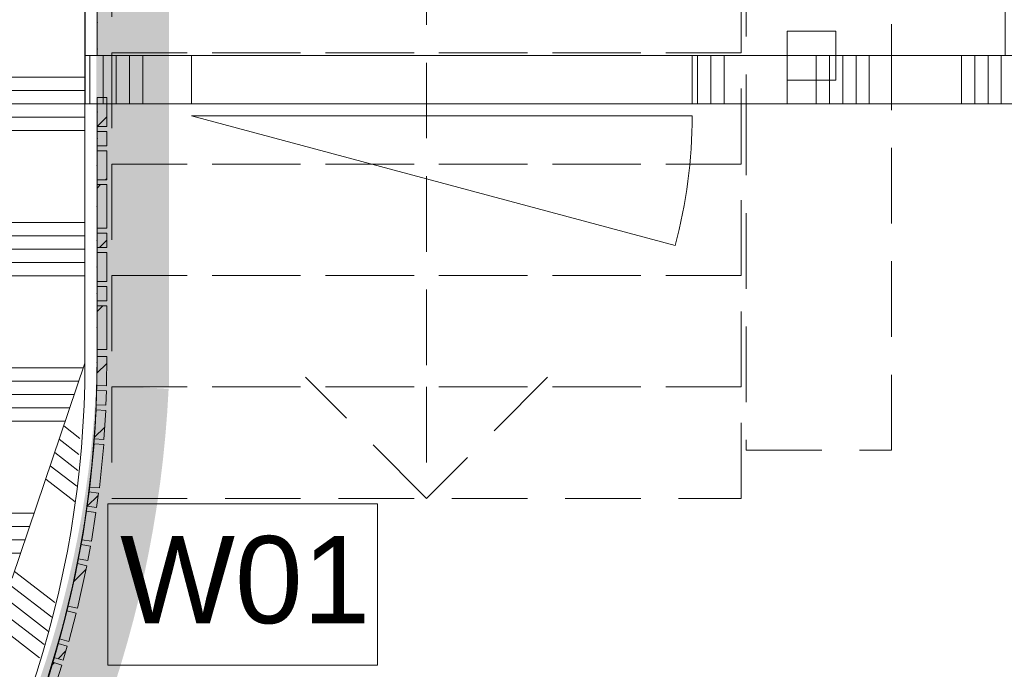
# Model space of a CAD drawing. Header units: millimetres. Extents: x -850 to 154668, y -24973 to 71030.
# Tile 96 of 212: x 18455 to 20488, y 37478 to 38819. Entities that reach past the tile are written whole.
import ezdxf

# ---------------------------------------------------------------- set-up
doc = ezdxf.new("R2010")
doc.units = ezdxf.units.MM
doc.header["$MEASUREMENT"] = 0
doc.linetypes.add('B0701', pattern=[234.119993, 155.999994, -78.119999])
doc.linetypes.add('B0703', pattern=[468.700004, 312.5, -156.200004])
for name, color, linetype in [('New_22 NC Binnenwanden', 7, 'Continuous'), ('New_22 NC Binnenwanden Deuren', 7, 'Continuous'), ('New_22 NC Binnenwanden Doorsnede-arcering', 7, 'Continuous'), ('New_22 NC Binnenwanden Ramen', 7, 'Continuous'), ('New_24 Trappen', 7, 'Continuous'), ('New_Info Wandafwerking aanduiding', 7, 'Continuous'), ('New_Info Wandafwerking aanduiding Doorsnede-arcering', 7, 'Continuous'), ('New_Z Ruimtefuncties Zone omranding', 7, 'Continuous')]:
    doc.layers.add(name, color=color, linetype=linetype)
doc.styles.add('GENERATED_STYLE_1', font='txt')
doc.linetypes.add('Regenwater', pattern='A,0,[1,UO-721 _wandafwerkingen 1e verdieping_2022-06-211.Shx,S=11.404762,R=0,X=0,Y=0.005006],-1499.5,0', length=1499.5)
pattern_1 = [(45, (0, 0), (-63.63961, 63.63961), [])]

# ---------------------------------------------------------------- blocks, each defined once
blk = doc.blocks.new('Curtain Wall_1_2')
at = {"layer": 'New_22 NC Binnenwanden Doorsnede-arcering', "linetype": 'Continuous', "lineweight": 0, "true_color": 0x000000}
h = blk.add_hatch(dxfattribs=at)
h.set_pattern_fill('310_Naaldhout__01__0002', color=18, style=0, pattern_type=2)
h.set_pattern_definition(pattern_1)
h.paths.add_polyline_path([(18635.4, 38598.1), (18635.5, 38658.1), (18615.5, 38658.1), (18615.4, 38598.1)])
h = blk.add_hatch(dxfattribs=at)
h.set_pattern_fill('310_Naaldhout__01__0002', color=18, style=0, pattern_type=2)
h.set_pattern_definition(pattern_1)
h.paths.add_polyline_path([(18635.4, 38558.1), (18635.4, 38588.1), (18615.4, 38588.1), (18615.4, 38558.1)])
h = blk.add_hatch(dxfattribs=at)
h.set_pattern_fill('310_Naaldhout__01__0002', color=18, style=0, pattern_type=2)
h.set_pattern_definition(pattern_1)
h.paths.add_polyline_path([(18635.3, 38488.1), (18635.4, 38548.1), (18615.4, 38548.1), (18615.3, 38488.1)])
h = blk.add_hatch(dxfattribs=at)
h.set_pattern_fill('310_Naaldhout__01__0002', color=18, style=0, pattern_type=2)
h.set_pattern_definition(pattern_1)
h.paths.add_polyline_path([(18635.2, 38388.1), (18635.3, 38478.1), (18615.3, 38478.1), (18615.2, 38388.1)])
h = blk.add_hatch(dxfattribs=at)
h.set_pattern_fill('310_Naaldhout__01__0002', color=18, style=0, pattern_type=2)
h.set_pattern_definition(pattern_1)
h.paths.add_polyline_path([(18635.2, 38348.1), (18635.2, 38378.1), (18615.2, 38378.1), (18615.2, 38348.1)])
h = blk.add_hatch(dxfattribs=at)
h.set_pattern_fill('310_Naaldhout__01__0002', color=18, style=0, pattern_type=2)
h.set_pattern_definition(pattern_1)
h.paths.add_polyline_path([(18635.1, 38278.1), (18635.2, 38338.1), (18615.2, 38338.1), (18615.1, 38278.1)])
h = blk.add_hatch(dxfattribs=at)
h.set_pattern_fill('310_Naaldhout__01__0002', color=18, style=0, pattern_type=2)
h.set_pattern_definition(pattern_1)
h.paths.add_polyline_path([(18635.1, 38238.1), (18635.1, 38268.1), (18615.1, 38268.1), (18615.1, 38238.1)])
h = blk.add_hatch(dxfattribs=at)
h.set_pattern_fill('310_Naaldhout__01__0002', color=18, style=0, pattern_type=2)
h.set_pattern_definition(pattern_1)
h.paths.add_polyline_path([(18635, 38138.1), (18635.1, 38228.1), (18615.1, 38228.1), (18615, 38138.1)])
at = {"layer": 'New_22 NC Binnenwanden', "color": 7, "linetype": 'Continuous', "lineweight": 0}
for p, q in [((18615.5, 38658.1), (18615.4, 38598.1)), ((18615.5, 38658.1), (18635.5, 38658.1)), ((18635.5, 38658.1), (18635.4, 38598.1)), ((18615.4, 38598.1), (18635.4, 38598.1)), ((18615.4, 38588.1), (18615.4, 38558.1)), ((18615.4, 38588.1), (18635.4, 38588.1)), ((18635.4, 38588.1), (18635.4, 38558.1)), ((18615.4, 38558.1), (18635.4, 38558.1)), ((18615.4, 38548.1), (18615.3, 38488.1)), ((18615.4, 38548.1), (18635.4, 38548.1)), ((18635.4, 38548.1), (18635.3, 38488.1)), ((18615.3, 38488.1), (18635.3, 38488.1)), ((18615.3, 38478.1), (18615.2, 38388.1)), ((18615.3, 38478.1), (18635.3, 38478.1)), ((18635.3, 38478.1), (18635.2, 38388.1)), ((18615.2, 38388.1), (18635.2, 38388.1)), ((18615.2, 38378.1), (18615.2, 38348.1)), ((18615.2, 38378.1), (18635.2, 38378.1)), ((18635.2, 38378.1), (18635.2, 38348.1)), ((18615.2, 38348.1), (18635.2, 38348.1)), ((18615.2, 38338.1), (18615.1, 38278.1)), ((18615.2, 38338.1), (18635.2, 38338.1)), ((18635.2, 38338.1), (18635.1, 38278.1)), ((18615.1, 38278.1), (18635.1, 38278.1)), ((18615.1, 38268.1), (18615.1, 38238.1)), ((18615.1, 38268.1), (18635.1, 38268.1)), ((18635.1, 38268.1), (18635.1, 38238.1)), ((18615.1, 38228.1), (18615, 38138.1)), ((18615.1, 38238.1), (18635.1, 38238.1)), ((18615.1, 38228.1), (18635.1, 38228.1)), ((18635.1, 38228.1), (18635, 38138.1)), ((18615, 38138.1), (18635, 38138.1))]:
    blk.add_line(p, q, dxfattribs=at)
at = {"layer": 'New_22 NC Binnenwanden', "color": 9, "linetype": 'B0703', "lineweight": 0}
for p, q in [((18615.4, 38644.9), (18615.4, 38628.1)), ((18615.4, 38628.1), (18615.4, 38573.1)), ((18615.4, 38573.1), (18615.3, 38518.1)), ((18615.3, 38518.1), (18615.3, 38433.1)), ((18615.3, 38433.1), (18615.2, 38363.1)), ((18615.2, 38363.1), (18615.1, 38308.1)), ((18615.1, 38308.1), (18615.1, 38253.1)), ((18615.1, 38253.1), (18615, 38183.1)), ((18615, 38183.1), (18615, 38098.1))]:
    blk.add_line(p, q, dxfattribs=at)
at = {"layer": 'New_22 NC Binnenwanden', "color": 1, "linetype": 'Continuous', "lineweight": 0}
for p, q in [((18615.4, 38644.9), (18615.4, 38644.9)), ((18615.4, 38628.1), (18615.4, 38644.9)), ((18615.4, 38573.1), (18615.4, 38628.1)), ((18615.3, 38518.1), (18615.4, 38573.1)), ((18615.3, 38433.1), (18615.3, 38518.1)), ((18615.2, 38363.1), (18615.3, 38433.1)), ((18615.1, 38308.1), (18615.2, 38363.1)), ((18615.1, 38253.1), (18615.1, 38308.1)), ((18615, 38183.1), (18615.1, 38253.1)), ((18615, 38098.1), (18615, 38183.1))]:
    blk.add_line(p, q, dxfattribs=at)
at = {"layer": 'New_22 NC Binnenwanden', "color": 9, "linetype": 'B0703', "lineweight": 0}
for p in [(18615.4, 38644.9), (18615.4, 38628.1), (18615.4, 38573.1), (18615.3, 38518.1), (18615.3, 38433.1), (18615.2, 38363.1), (18615.1, 38308.1), (18615.1, 38253.1), (18615, 38183.1), (18615, 38098.1)]:
    blk.add_point(p, dxfattribs=at)
at = {"layer": 'New_22 NC Binnenwanden', "color": 1, "linetype": 'Continuous', "lineweight": 0}
for p in [(18615.4, 38644.9), (18615.4, 38628.1), (18615.4, 38628.1), (18615.4, 38573.1), (18615.4, 38573.1), (18615.3, 38518.1), (18615.3, 38518.1), (18615.3, 38433.1), (18615.3, 38433.1), (18615.2, 38363.1), (18615.2, 38363.1), (18615.1, 38308.1), (18615.1, 38308.1), (18615.1, 38253.1), (18615.1, 38253.1), (18615, 38183.1), (18615, 38183.1), (18615, 38098.1), (18615, 38098.1)]:
    blk.add_point(p, dxfattribs=at)
blk = doc.blocks.new('*X145')
at = {"layer": 'New_22 NC Binnenwanden Doorsnede-arcering', "color": 254, "linetype": 'Continuous', "lineweight": 0, "true_color": 0xe9ebeb}
for p, q in [((18600, 38745), (18600, 38645)), ((18627.4, 38745), (18627.4, 38645)), ((18654.9, 38745), (18654.9, 38645)), ((18682.3, 38745), (18682.3, 38645)), ((18709.7, 38745), (18709.7, 38645))]:
    blk.add_line(p, q, dxfattribs=at)
blk = doc.blocks.new('*X146')
at = {"layer": 'New_22 NC Binnenwanden Doorsnede-arcering', "color": 254, "linetype": 'Continuous', "lineweight": 0, "true_color": 0xe9ebeb}
for p, q in [((19854.9, 38745), (19854.9, 38645)), ((19882.3, 38745), (19882.3, 38645)), ((19909.7, 38745), (19909.7, 38645)), ((20100, 38745), (20100, 38645)), ((20127.4, 38745), (20127.4, 38645)), ((20154.9, 38745), (20154.9, 38645)), ((20182.3, 38745), (20182.3, 38645)), ((20209.7, 38745), (20209.7, 38645)), ((20400, 38745), (20400, 38645)), ((20427.4, 38745), (20427.4, 38645)), ((20454.9, 38745), (20454.9, 38645)), ((20482.3, 38745), (20482.3, 38645)), ((20509.7, 38745), (20509.7, 38645)), ((20700, 38745), (20700, 38645)), ((20727.4, 38745), (20727.4, 38645)), ((20754.9, 38745), (20754.9, 38645)), ((20782.3, 38745), (20782.3, 38645)), ((20809.7, 38745), (20809.7, 38645)), ((21000, 38745), (21000, 38645)), ((21027.4, 38745), (21027.4, 38645)), ((21054.9, 38745), (21054.9, 38645)), ((21082.3, 38745), (21082.3, 38645)), ((21109.7, 38745), (21109.7, 38645)), ((21300, 38745), (21300, 38645)), ((21327.4, 38745), (21327.4, 38645)), ((21354.9, 38745), (21354.9, 38645)), ((21382.3, 38745), (21382.3, 38645)), ((21409.7, 38745), (21409.7, 38645))]:
    blk.add_line(p, q, dxfattribs=at)
blk = doc.blocks.new('R rechthoekige opening 22')
at = {"layer": 'New_22 NC Binnenwanden Ramen', "color": 9, "linetype": 'Continuous', "lineweight": 0}
for p, q in [((-725, -25), (725, -25)), ((-725, -125), (725, -125))]:
    blk.add_line(p, q, dxfattribs=at)
at = {"layer": 'New_22 NC Binnenwanden Ramen', "color": 7, "linetype": 'Continuous', "lineweight": 0}
for p, q in [((-725, -125), (-725, -25)), ((725, -125), (725, -25))]:
    blk.add_line(p, q, dxfattribs=at)
blk = doc.blocks.new('D1 22')
at = {"layer": 'New_22 NC Binnenwanden Deuren', "color": 1, "linetype": 'Continuous', "lineweight": 0}
for q in [(-481.8, 267.6), (-517, 0)]:
    blk.add_line((517, 0), q, dxfattribs=at)
at = {"layer": 'New_22 NC Binnenwanden Deuren', "color": 7, "linetype": 'Continuous', "lineweight": 0}
for p, q in [((-517, -25), (-517, -125)), ((-517, -25), (-517, -125)), ((517, -25), (517, -125)), ((517, -25), (517, -125))]:
    blk.add_line(p, q, dxfattribs=at)
at = {"layer": 'New_22 NC Binnenwanden Deuren', "color": 1, "linetype": 'Continuous', "lineweight": 0}
blk.add_arc((517, 0), 1034, 165, 180, dxfattribs=at)
blk = doc.blocks.new('Wall_26_2', base_point=(25750, 38645))
at = {"layer": 'New_22 NC Binnenwanden', "color": 8, "linetype": 'Continuous', "lineweight": 0, "true_color": 0x778488}
for p, q in [((18810, 38645), (18810, 38745)), ((19844, 38645), (19844, 38745))]:
    blk.add_line(p, q, dxfattribs=at)
at = {"layer": 'New_22 NC Binnenwanden', "color": 8, "linetype": 'Continuous', "lineweight": 0, "true_color": 0x778488, "flags": 128}
for points in [[(18810, 38745), (18590, 38745)], [(18590, 38645), (18590, 38745)], [(21455, 38745), (19844, 38745)], [(18590, 38645), (18810, 38645)], [(19844, 38645), (21910.4, 38645)]]:
    blk.add_lwpolyline(points, dxfattribs=at)
at = {"layer": 'New_22 NC Binnenwanden', "color": 8, "lineweight": 0, "true_color": 0x778488}
for name in ['*X145', '*X146']:
    blk.add_blockref(name, (0, 0), dxfattribs=at)
at = {"layer": 'New_22 NC Binnenwanden Deuren', "color": 1, "linetype": 'Continuous', "lineweight": 0, "zscale": 1000, "rotation": 180}
blk.add_blockref('D1 22', (19327, 38620), dxfattribs=at)
at = {"layer": 'New_22 NC Binnenwanden Ramen', "color": 1, "linetype": 'Continuous', "lineweight": 0, "zscale": 1000}
blk.add_blockref('R rechthoekige opening 22', (19315.4, 38770), dxfattribs=at)
blk = doc.blocks.new('*X262')
at = {"layer": 'New_22 NC Binnenwanden Doorsnede-arcering', "color": 254, "linetype": 'Continuous', "lineweight": 0, "true_color": 0xe9ebeb}
for p, q in [((18579.7, 37954.3), (18546.3, 37980)), ((18577.5, 37921.3), (18537, 37952.6)), ((18575.3, 37888.3), (18527.7, 37925.1)), ((18573.2, 37855.4), (18518.4, 37897.6)), ((18569.7, 37823.4), (18509.1, 37870.1)), ((18527.9, 37615.3), (18444.7, 37679.5)), ((18521.9, 37585.3), (18436, 37651.6)), ((18515.1, 37555.9), (18427.8, 37623.2)), ((18505.7, 37528.5), (18419.7, 37594.8)), ((18496.3, 37501.1), (18411.6, 37566.4)), ((18426.3, 37314.8), (18347.3, 37375.8)), ((18409.6, 37293.1), (18336.5, 37349.4)), ((18392.8, 37271.4), (18325.8, 37323.1)), ((18431.3, 37311), (18426.3, 37314.8)), ((18376.1, 37249.6), (18315, 37296.7)), ((18419.9, 37285.1), (18409.6, 37293.1)), ((18359.3, 37227.9), (18304.3, 37270.4)), ((18407.5, 37260), (18392.8, 37271.4)), ((18395, 37235), (18376.1, 37249.6)), ((18382.6, 37210), (18359.3, 37227.9)), ((18243.1, 37077.3), (18214, 37099.7)), ((18226.3, 37055.5), (18200.7, 37075.3)), ((18294.2, 37037.8), (18243.1, 37077.3)), ((18209.6, 37033.8), (18186.1, 37051.9)), ((18278.8, 37015), (18226.3, 37055.5)), ((18192.8, 37012.1), (18170.5, 37029.3)), ((18263.5, 36992.2), (18209.6, 37033.8)), ((18176.1, 36990.4), (18154.9, 37006.7)), ((18248.1, 36969.4), (18192.8, 37012.1)), ((18232.8, 36946.6), (18176.1, 36990.4))]:
    blk.add_line(p, q, dxfattribs=at)
blk = doc.blocks.new('Wall_49_2', base_point=(17023.9, 36079.1))
at = {"layer": 'New_22 NC Binnenwanden', "color": 8, "linetype": 'Continuous', "lineweight": 0, "true_color": 0x778488, "flags": 128}
blk.add_lwpolyline([(18590, 38109.3), (18440, 37665.7)], dxfattribs=at)
at = {"layer": 'New_22 NC Binnenwanden', "color": 8, "linetype": 'Continuous', "lineweight": 0, "true_color": 0x778488}
blk.add_arc((16490, 38110.1), 2100, 322.2683, 359.9762, dxfattribs=at)
at = {"layer": 'New_22 NC Binnenwanden', "color": 8, "lineweight": 0, "true_color": 0x778488}
blk.add_blockref('*X262', (0, 0), dxfattribs=at)
blk = doc.blocks.new('Curtain Wall_72_2')
at = {"layer": 'New_22 NC Binnenwanden Doorsnede-arcering', "linetype": 'Continuous', "lineweight": 0, "true_color": 0x000000}
h = blk.add_hatch(dxfattribs=at)
h.set_pattern_fill('310_Naaldhout__01__0002', color=18, style=0, pattern_type=2)
h.set_pattern_definition(pattern_1)
h.paths.add_polyline_path([(18635.3, 38123.1), (18615.3, 38123.3), (18614.6, 38063.3), (18634.6, 38063.1)])
h = blk.add_hatch(dxfattribs=at)
h.set_pattern_fill('310_Naaldhout__01__0002', color=18, style=0, pattern_type=2)
h.set_pattern_definition(pattern_1)
h.paths.add_polyline_path([(18634.3, 38052.6), (18614.3, 38053.3), (18613.3, 38023.3), (18633.3, 38022.6)])
h = blk.add_hatch(dxfattribs=at)
h.set_pattern_fill('310_Naaldhout__01__0002', color=18, style=0, pattern_type=2)
h.set_pattern_definition(pattern_1)
h.paths.add_polyline_path([(18633.1, 38012.1), (18613.1, 38013.3), (18609.3, 37953.4), (18629.3, 37952.2)])
h = blk.add_hatch(dxfattribs=at)
h.set_pattern_fill('310_Naaldhout__01__0002', color=18, style=0, pattern_type=2)
h.set_pattern_definition(pattern_1)
h.paths.add_polyline_path([(18628.8, 37941.5), (18608.8, 37943.4), (18600, 37853.9), (18620, 37851.9)])
h = blk.add_hatch(dxfattribs=at)
h.set_pattern_fill('310_Naaldhout__01__0002', color=18, style=0, pattern_type=2)
h.set_pattern_definition(pattern_1)
h.paths.add_polyline_path([(18618.1, 37841.4), (18598.3, 37844), (18594.4, 37814.2), (18614.2, 37811.6)])
h = blk.add_hatch(dxfattribs=at)
h.set_pattern_fill('310_Naaldhout__01__0002', color=18, style=0, pattern_type=2)
h.set_pattern_definition(pattern_1)
h.paths.add_polyline_path([(18612.8, 37801.2), (18593.1, 37804.3), (18583.6, 37745.1), (18603.4, 37741.9)])
h = blk.add_hatch(dxfattribs=at)
h.set_pattern_fill('310_Naaldhout__01__0002', color=18, style=0, pattern_type=2)
h.set_pattern_definition(pattern_1)
h.paths.add_polyline_path([(18601.4, 37731.5), (18581.7, 37735.2), (18576.2, 37705.8), (18595.8, 37702.1)])
h = blk.add_hatch(dxfattribs=at)
h.set_pattern_fill('310_Naaldhout__01__0002', color=18, style=0, pattern_type=2)
h.set_pattern_definition(pattern_1)
h.paths.add_polyline_path([(18594.3, 37691.5), (18574.8, 37695.8), (18555.2, 37608), (18574.7, 37603.6)])
h = blk.add_hatch(dxfattribs=at)
h.set_pattern_fill('310_Naaldhout__01__0002', color=18, style=0, pattern_type=2)
h.set_pattern_definition(pattern_1)
h.paths.add_polyline_path([(18571.9, 37593.3), (18552.6, 37598.3), (18537.5, 37540.3), (18556.8, 37535.2)])
h = blk.add_hatch(dxfattribs=at)
h.set_pattern_fill('310_Naaldhout__01__0002', color=18, style=0, pattern_type=2)
h.set_pattern_definition(pattern_1)
h.paths.add_polyline_path([(18553.7, 37525.1), (18534.5, 37530.7), (18526.1, 37501.9), (18545.3, 37496.3)])
h = blk.add_hatch(dxfattribs=at)
h.set_pattern_fill('310_Naaldhout__01__0002', color=18, style=0, pattern_type=2)
h.set_pattern_definition(pattern_1)
h.paths.add_polyline_path([(18542.5, 37486.1), (18523.5, 37492.2), (18505.1, 37435.1), (18524.1, 37429)])
at = {"layer": 'New_22 NC Binnenwanden', "color": 7, "linetype": 'Continuous', "lineweight": 0}
for p, q in [((18615.3, 38123.3), (18614.6, 38063.3)), ((18615.3, 38123.3), (18635.3, 38123.1)), ((18635.3, 38123.1), (18634.6, 38063.1)), ((18614.6, 38063.3), (18634.6, 38063.1)), ((18614.3, 38053.3), (18613.3, 38023.3)), ((18614.3, 38053.3), (18634.3, 38052.6)), ((18634.3, 38052.6), (18633.3, 38022.6)), ((18613.3, 38023.3), (18633.3, 38022.6)), ((18613.1, 38013.3), (18609.3, 37953.4)), ((18613.1, 38013.3), (18633.1, 38012.1)), ((18633.1, 38012.1), (18629.3, 37952.2)), ((18608.8, 37943.4), (18600, 37853.9)), ((18608.8, 37943.4), (18628.8, 37941.5)), ((18609.3, 37953.4), (18629.3, 37952.2)), ((18628.8, 37941.5), (18620, 37851.9)), ((18598.3, 37844), (18594.4, 37814.2)), ((18598.3, 37844), (18618.1, 37841.4)), ((18600, 37853.9), (18620, 37851.9)), ((18618.1, 37841.4), (18614.2, 37811.6)), ((18593.1, 37804.3), (18583.6, 37745.1)), ((18593.1, 37804.3), (18612.8, 37801.2)), ((18594.4, 37814.2), (18614.2, 37811.6)), ((18612.8, 37801.2), (18603.4, 37741.9)), ((18581.7, 37735.2), (18576.2, 37705.8)), ((18581.7, 37735.2), (18601.4, 37731.5)), ((18583.6, 37745.1), (18603.4, 37741.9)), ((18601.4, 37731.5), (18595.8, 37702.1)), ((18574.8, 37695.8), (18555.2, 37608)), ((18574.8, 37695.8), (18594.3, 37691.5)), ((18576.2, 37705.8), (18595.8, 37702.1)), ((18594.3, 37691.5), (18574.7, 37603.6)), ((18552.6, 37598.3), (18537.5, 37540.3)), ((18552.6, 37598.3), (18571.9, 37593.3)), ((18555.2, 37608), (18574.7, 37603.6)), ((18571.9, 37593.3), (18556.8, 37535.2)), ((18537.5, 37540.3), (18556.8, 37535.2)), ((18534.5, 37530.7), (18526.1, 37501.9)), ((18534.5, 37530.7), (18553.7, 37525.1)), ((18553.7, 37525.1), (18545.3, 37496.3)), ((18523.5, 37492.2), (18505.1, 37435.1)), ((18523.5, 37492.2), (18542.5, 37486.1)), ((18526.1, 37501.9), (18545.3, 37496.3)), ((18542.5, 37486.1), (18524.1, 37429))]:
    blk.add_line(p, q, dxfattribs=at)
at = {"layer": 'New_22 NC Binnenwanden', "color": 9, "linetype": 'B0703', "lineweight": 0}
for p, q in [((18614.9, 38093.3), (18615, 38110.6)), ((18613.8, 38038.3), (18614.9, 38093.3)), ((18611.2, 37983.4), (18613.8, 38038.3)), ((18604.4, 37898.6), (18611.2, 37983.4)), ((18596.3, 37829.1), (18604.4, 37898.6)), ((18588.4, 37774.7), (18596.3, 37829.1)), ((18579, 37720.5), (18588.4, 37774.7)), ((18565, 37651.9), (18579, 37720.5)), ((18545, 37569.3), (18565, 37651.9)), ((18530.3, 37516.3), (18545, 37569.3)), ((18514.3, 37463.7), (18530.3, 37516.3))]:
    blk.add_line(p, q, dxfattribs=at)
at = {"layer": 'New_22 NC Binnenwanden', "color": 1, "linetype": 'Continuous', "lineweight": 0}
for p, q in [((18615, 38110.6), (18614.9, 38093.3)), ((18614.9, 38093.3), (18613.8, 38038.3)), ((18613.8, 38038.3), (18611.2, 37983.4)), ((18611.2, 37983.4), (18604.4, 37898.6)), ((18604.4, 37898.6), (18596.3, 37829.1)), ((18596.3, 37829.1), (18588.4, 37774.7)), ((18588.4, 37774.7), (18579, 37720.5)), ((18579, 37720.5), (18565, 37651.9)), ((18565, 37651.9), (18545, 37569.3)), ((18545, 37569.3), (18530.3, 37516.3)), ((18530.3, 37516.3), (18514.3, 37463.7))]:
    blk.add_line(p, q, dxfattribs=at)
at = {"layer": 'New_22 NC Binnenwanden', "color": 9, "linetype": 'B0703', "lineweight": 0}
for p in [(18615, 38110.6), (18614.9, 38093.3), (18613.8, 38038.3), (18611.2, 37983.4), (18604.4, 37898.6), (18596.3, 37829.1), (18588.4, 37774.7), (18579, 37720.5), (18565, 37651.9), (18545, 37569.3), (18530.3, 37516.3)]:
    blk.add_point(p, dxfattribs=at)
at = {"layer": 'New_22 NC Binnenwanden', "color": 1, "linetype": 'Continuous', "lineweight": 0}
for p in [(18615, 38110.6), (18615, 38110.6), (18614.9, 38093.3), (18614.9, 38093.3), (18613.8, 38038.3), (18613.8, 38038.3), (18611.2, 37983.4), (18611.2, 37983.4), (18604.4, 37898.6), (18604.4, 37898.6), (18596.3, 37829.1), (18596.3, 37829.1), (18588.4, 37774.7), (18588.4, 37774.7), (18579, 37720.5), (18579, 37720.5), (18565, 37651.9), (18565, 37651.9), (18545, 37569.3), (18545, 37569.3), (18530.3, 37516.3), (18530.3, 37516.3)]:
    blk.add_point(p, dxfattribs=at)
blk = doc.blocks.new('Curtain Wall_93_2')
at = {"layer": 'New_22 NC Binnenwanden', "color": 9, "linetype": 'B0703', "lineweight": 0}
for p, q in [((18615.4, 38812.9), (18615.4, 38867.9)), ((18615.4, 38867.9), (18615.4, 38812.9)), ((18615.4, 38757.9), (18615.4, 38812.9)), ((18615.4, 38812.9), (18615.4, 38757.9)), ((18615.4, 38745), (18615.4, 38757.9)), ((18615.4, 38757.9), (18615.4, 38745)), ((18615.4, 38745), (18615.4, 38745))]:
    blk.add_line(p, q, dxfattribs=at)
for p in [(18615.4, 38812.9), (18615.4, 38812.9), (18615.4, 38757.9), (18615.4, 38757.9), (18615.4, 38745)]:
    blk.add_point(p, dxfattribs=at)
blk = doc.blocks.new('Wall_108_2', base_point=(19955.4, 40110.4))
at = {"layer": 'New_22 NC Binnenwanden', "color": 8, "linetype": 'B0701', "lineweight": 0, "true_color": 0x778488, "flags": 128}
for points in [[(19955.4, 40110.4), (19955.4, 38653.4)], [(20255.4, 38653.4), (20255.4, 40110.4)]]:
    blk.add_lwpolyline(points, dxfattribs=at)
blk = doc.blocks.new('Wall_113_2', base_point=(19955.4, 38653.4))
at = {"layer": 'New_22 NC Binnenwanden', "color": 8, "linetype": 'B0701', "lineweight": 0, "true_color": 0x778488, "flags": 128}
for points in [[(19955.4, 38653.4), (19955.4, 37929.8)], [(20255.4, 37929.8), (20255.4, 38653.4)], [(19955.4, 37929.8), (20255.4, 37929.8)]]:
    blk.add_lwpolyline(points, dxfattribs=at)
blk = doc.blocks.new('Wall_114_2', base_point=(20140.4, 38694))
at = {"layer": 'New_22 NC Binnenwanden', "color": 8, "linetype": 'B0701', "lineweight": 0, "true_color": 0x778488, "flags": 128}
for points in [[(20040.4, 38795), (20140.4, 38795)], [(20040.4, 38795), (20040.4, 38694)], [(20140.4, 38694), (20140.4, 38795)], [(20040.4, 38694), (20140.4, 38694)]]:
    blk.add_lwpolyline(points, dxfattribs=at)
blk = doc.blocks.new('Stair_16_2')
at = {"layer": 'New_24 Trappen', "color": 7, "linetype": 'B0701', "lineweight": 0}
for p, q in [((19295.4, 39900.4), (19295.4, 38060.4)), ((18645.4, 38980.4), (18645.4, 38750.4)), ((19945.4, 38750.4), (19945.4, 38980.4)), ((18645.4, 38750.4), (19945.4, 38750.4)), ((19945.4, 38750.4), (18645.4, 38750.4)), ((18645.4, 38750.4), (18645.4, 38520.4)), ((19945.4, 38520.4), (19945.4, 38750.4)), ((18645.4, 38520.4), (19945.4, 38520.4)), ((19945.4, 38520.4), (18645.4, 38520.4)), ((18645.4, 38520.4), (18645.4, 38290.4)), ((19945.4, 38290.4), (19945.4, 38520.4)), ((18645.4, 38290.4), (19945.4, 38290.4)), ((19945.4, 38290.4), (18645.4, 38290.4)), ((18645.4, 38290.4), (18645.4, 38060.4)), ((19945.4, 38060.4), (19945.4, 38290.4)), ((18645.4, 38060.4), (19945.4, 38060.4)), ((19945.4, 38060.4), (18645.4, 38060.4)), ((18645.4, 38060.4), (18645.4, 37830.4)), ((19295.4, 37830.4), (19045.4, 38080.4)), ((19545.4, 38080.4), (19295.4, 37830.4)), ((19295.4, 38060.4), (19295.4, 37830.4)), ((19945.4, 37830.4), (19945.4, 38060.4)), ((18645.4, 37830.4), (19945.4, 37830.4))]:
    blk.add_line(p, q, dxfattribs=at)
blk = doc.blocks.new('*X2800')
at = {"layer": 'New_22 NC Binnenwanden Doorsnede-arcering', "color": 254, "linetype": 'Continuous', "lineweight": 0, "true_color": 0xe9ebeb}
for p, q in [((18545.4, 38699.9), (18440, 38699.9)), ((18590, 38699.9), (18545.4, 38699.9)), ((18545.4, 38672.5), (18440, 38672.5)), ((18590, 38672.5), (18545.4, 38672.5)), ((18545.4, 38645), (18440, 38645)), ((18590, 38645), (18545.4, 38645)), ((18545.4, 38617.6), (18440, 38617.6)), ((18590, 38617.6), (18545.4, 38617.6)), ((18545.4, 38590.2), (18440, 38590.2)), ((18590, 38590.2), (18545.4, 38590.2)), ((18545.4, 38399.9), (18440, 38399.9)), ((18590, 38399.9), (18545.4, 38399.9)), ((18545.4, 38372.5), (18440, 38372.5)), ((18590, 38372.5), (18545.4, 38372.5)), ((18545.4, 38345), (18440, 38345)), ((18590, 38345), (18545.4, 38345)), ((18545.4, 38317.6), (18440, 38317.6)), ((18590, 38317.6), (18545.4, 38317.6)), ((18545.4, 38290.2), (18440, 38290.2)), ((18590, 38290.2), (18545.4, 38290.2)), ((18545.4, 38099.9), (18440, 38099.9)), ((18586.8, 38099.9), (18545.4, 38099.9)), ((18545.4, 38072.5), (18440, 38072.5)), ((18577.6, 38072.5), (18545.4, 38072.5)), ((18545.4, 38045), (18440, 38045)), ((18568.3, 38045), (18545.4, 38045)), ((18545.4, 38017.6), (18440, 38017.6)), ((18559, 38017.6), (18545.4, 38017.6)), ((18545.4, 37990.2), (18440, 37990.2)), ((18549.7, 37990.2), (18545.4, 37990.2)), ((18485.4, 37799.9), (18440, 37799.9)), ((18476.1, 37772.5), (18440, 37772.5)), ((18466.8, 37745), (18440, 37745)), ((18457.5, 37717.6), (18440, 37717.6))]:
    blk.add_line(p, q, dxfattribs=at)
blk = doc.blocks.new('Wall_562_2', base_point=(18590, 41060))
at = {"layer": 'New_22 NC Binnenwanden', "color": 8, "linetype": 'Continuous', "lineweight": 0, "true_color": 0x778488, "flags": 128}
for points in [[(18590, 38109.3), (18590, 41060)], [(18440, 37665.7), (18590, 38109.3)]]:
    blk.add_lwpolyline(points, dxfattribs=at)
at = {"layer": 'New_22 NC Binnenwanden', "color": 8, "lineweight": 0, "true_color": 0x778488}
blk.add_blockref('*X2800', (0, 0), dxfattribs=at)
blk = doc.blocks.new('Wall_611_2', base_point=(18688.6, 38060.4))
at = {"layer": 'New_Info Wandafwerking aanduiding Doorsnede-arcering', "linetype": 'Continuous', "lineweight": 0, "true_color": 0x99a3a6}
blk.add_hatch(color=253, dxfattribs=at).paths.add_polyline_path([(18763.6, 38060.4), (18763.6, 43984.1), (18613.6, 43985.9), (18613.6, 38060.4)])
blk = doc.blocks.new('Wall_618_2', base_point=(16474, 35895.5))
at = {"layer": 'New_Info Wandafwerking aanduiding Doorsnede-arcering', "linetype": 'Continuous', "lineweight": 0, "true_color": 0x99a3a6}
blk.add_hatch(color=253, dxfattribs=at).paths.add_polyline_path([(16950, 35881.6, 0.334756), (18762.9, 38056.8), (18613.1, 38064.1, -0.330327), (16949.9, 36035.9)])

msp = doc.modelspace()

# ---------------------------------------------------------------- linework, layer by layer
at = {"layer": 'New_Info Wandafwerking aanduiding', "color": 9, "linetype": 'Continuous', "lineweight": 0, "flags": 128}
msp.add_lwpolyline([(18637.6, 37819.3), (19194.5, 37819.3), (19194.5, 37486.4), (18637.6, 37486.4)], close=True, dxfattribs=at)
at = {"layer": 'New_Z Ruimtefuncties Zone omranding', "color": 41, "linetype": 'Continuous', "lineweight": 0, "true_color": 0xffdd55, "flags": 128}
msp.add_lwpolyline([(18590.4, 40110.4), (18590.4, 38745), (20490.4, 38745), (20490.4, 40110.4)], close=True, dxfattribs=at)
msp.add_lwpolyline([(17050.7, 29450), (18000.7, 29450), (18000.7, 26510), (23390.4, 26510), (23390.4, 38645), (18615.4, 38645), (18615.4, 38111, -0.336406), (17050.7, 36048.5)], format="xyb", close=True, dxfattribs=at)

# ---------------------------------------------------------------- block references
at = {"layer": 'New_22 NC Binnenwanden', "color": 8, "lineweight": 0, "true_color": 0x778488}
for name, p in [('Wall_562_2', (18590, 41060)), ('Wall_108_2', (19955.4, 40110.4)), ('Wall_26_2', (25750, 38645)), ('Wall_114_2', (20140.4, 38694)), ('Wall_113_2', (19955.4, 38653.4)), ('Wall_49_2', (17023.9, 36079.1))]:
    msp.add_blockref(name, p, dxfattribs=at)
at = {"layer": 'New_22 NC Binnenwanden', "linetype": 'Continuous', "lineweight": 0}
for name in ['Curtain Wall_93_2', 'Curtain Wall_1_2', 'Curtain Wall_72_2']:
    msp.add_blockref(name, (0, 0), dxfattribs=at)
at = {"layer": 'New_24 Trappen', "color": 7, "linetype": 'Regenwater', "lineweight": 0}
msp.add_blockref('Stair_16_2', (0, 0), dxfattribs=at)
at = {"layer": 'New_Info Wandafwerking aanduiding', "color": 1, "lineweight": 0}
for name, p in [('Wall_611_2', (18688.6, 38060.4)), ('Wall_618_2', (16474, 35895.5))]:
    msp.add_blockref(name, p, dxfattribs=at)

# ---------------------------------------------------------------- texts
at = {"layer": 'New_Info Wandafwerking aanduiding', "color": 2, "linetype": 'Continuous', "lineweight": 0, "insert": (18662.6, 37570.2), "char_height": 180, "attachment_point": 7, "style": 'GENERATED_STYLE_1'}
msp.add_mtext('\\A1;{\\pql;\\fArial|b0|i0|c0|p38;W01}', dxfattribs=at)

doc.saveas('drawing.dxf')
